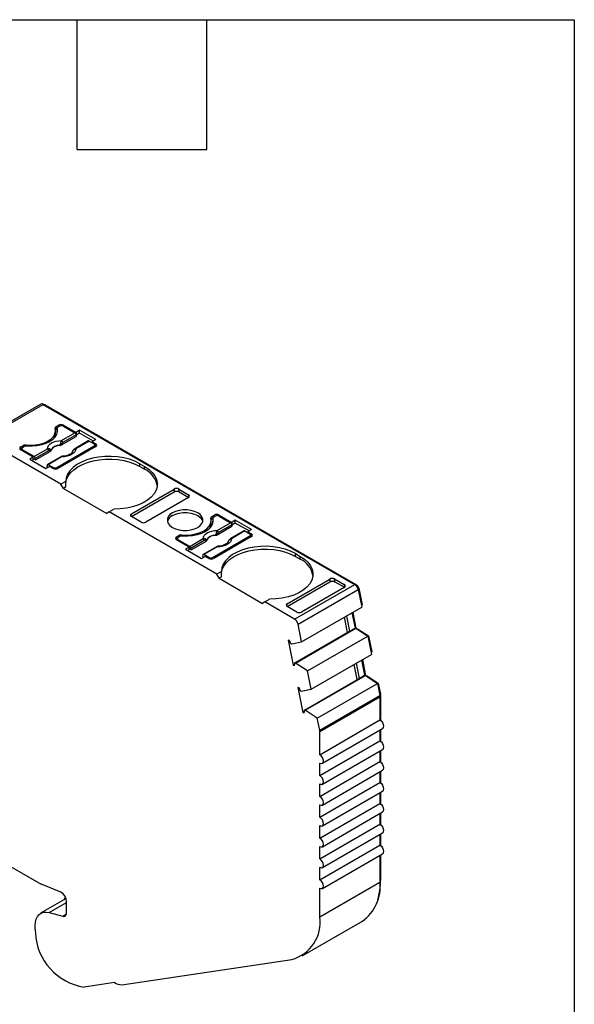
# Model space of a CAD drawing. Header units: millimetres. Extents: x 6 to 273, y 6 to 210.
# Tile 5 of 5: x 240 to 273, y 152 to 210. Entities that reach past the tile are written whole.
import ezdxf

# ---------------------------------------------------------------- set-up
doc = ezdxf.new("R2010")
doc.units = ezdxf.units.MM
doc.linetypes.add('SLD-Solid', pattern=[0])
doc.layers.add('TEXT', color=140, linetype='SLD-Solid', lineweight=25)

msp = doc.modelspace()

# ---------------------------------------------------------------- linework, layer by layer
for p, q in [((241.689, 186.971), (238.153, 184.93)), ((238.303, 184.915), (241.839, 186.956)), ((241.839, 186.956), (260.142, 176.39)), ((241.909, 186.915), (241.945, 186.936)), ((241.945, 186.936), (260.248, 176.369)), ((242.597, 185.66), (242.739, 185.742)), ((242.597, 185.497), (242.597, 185.66)), ((242.81, 185.681), (242.704, 185.62)), ((242.739, 185.742), (242.739, 185.64)), ((243.022, 185.742), (243.764, 185.314)), ((243.022, 185.681), (243.022, 185.742)), ((243.022, 185.681), (243.7, 185.29)), ((242.56, 185.263), (242.56, 185.426)), ((242.597, 185.497), (242.645, 185.525)), ((242.645, 185.538), (242.645, 185.375)), ((242.647, 185.522), (242.647, 185.358)), ((242.656, 185.314), (242.647, 185.358)), ((242.912, 184.835), (243.7, 185.29)), ((242.912, 184.582), (243.777, 185.082)), ((243.77, 185.175), (242.983, 184.72)), ((243.976, 185.436), (243.764, 185.314)), ((243.764, 185.314), (243.764, 185.203)), ((243.77, 185.175), (243.777, 185.082)), ((243.976, 185.273), (243.771, 185.154)), ((244.924, 184.889), (243.976, 185.436)), ((243.976, 185.273), (243.976, 185.436)), ((244.783, 184.807), (243.976, 185.273)), ((242.88, 182.272), (238.303, 184.915)), ((240.512, 184.456), (240.653, 184.538)), ((240.512, 184.293), (240.512, 184.456)), ((240.724, 184.477), (240.618, 184.416)), ((240.653, 184.538), (240.653, 184.436)), ((240.826, 184.508), (240.826, 184.57)), ((242.633, 183.252), (244.825, 184.518)), ((244.931, 184.477), (242.704, 183.191)), ((244.486, 184.812), (243.699, 184.357)), ((244.536, 184.807), (243.749, 184.352)), ((244.536, 184.807), (244.825, 184.64)), ((244.924, 184.889), (244.712, 184.767)), ((244.712, 184.767), (244.931, 184.64)), ((244.712, 184.767), (244.712, 184.705)), ((244.825, 184.416), (244.825, 184.518)), ((244.869, 184.441), (244.869, 184.579)), ((244.931, 184.477), (244.869, 184.513)), ((244.931, 184.477), (244.931, 184.64)), ((240.512, 184.293), (240.574, 184.329)), ((241.254, 183.864), (240.512, 184.293)), ((240.574, 184.354), (240.574, 184.257)), ((241.295, 183.902), (240.618, 184.293)), ((240.618, 184.293), (240.618, 184.232)), ((241.295, 183.902), (242.083, 184.356)), ((242.153, 184.241), (241.366, 183.787)), ((241.373, 183.694), (242.238, 184.193)), ((242.869, 183.878), (242.082, 183.424)), ((242.919, 183.873), (242.132, 183.419)), ((241.254, 183.864), (241.042, 183.742)), ((241.042, 183.742), (241.989, 183.195)), ((241.183, 183.66), (241.254, 183.701)), ((241.254, 183.701), (241.254, 183.864)), ((241.373, 183.694), (241.254, 183.762)), ((241.373, 183.694), (241.366, 183.787)), ((241.989, 183.195), (242.202, 183.317)), ((242.062, 183.385), (242.055, 183.3)), ((242.113, 183.266), (242.055, 183.3)), ((242.421, 183.252), (242.132, 183.419)), ((242.421, 183.191), (242.202, 183.317)), ((247.512, 183.477), (247.795, 183.313)), ((247.512, 183.313), (247.512, 183.477)), ((247.512, 183.313), (247.795, 183.15)), ((247.795, 183.15), (247.795, 183.313)), ((242.421, 183.191), (242.421, 183.252)), ((242.633, 183.252), (242.633, 183.165)), ((243.159, 182.433), (242.88, 182.272)), ((243.022, 182.028), (242.88, 182.272)), ((243.173, 182.115), (243.022, 182.028)), ((243.022, 182.028), (245.567, 180.558)), ((247.017, 180.374), (249.539, 181.83)), ((247.018, 180.538), (249.527, 181.986)), ((249.527, 181.986), (249.539, 181.83)), ((249.81, 181.987), (250.382, 181.657)), ((249.822, 181.831), (249.81, 181.987)), ((249.822, 181.831), (250.394, 181.5)), ((250.382, 181.657), (250.394, 181.5)), ((250.381, 181.493), (247.872, 180.045)), ((245.709, 180.64), (245.567, 180.558)), ((245.709, 180.64), (245.987, 180.8)), ((252.03, 176.99), (245.709, 180.64)), ((247.005, 180.367), (247.018, 180.538)), ((251.747, 180.378), (251.889, 180.46)), ((251.889, 180.46), (251.889, 180.358)), ((252.172, 180.46), (252.914, 180.031)), ((252.172, 180.399), (252.172, 180.46)), ((247.589, 180.044), (247.017, 180.374)), ((251.71, 179.98), (251.71, 180.144)), ((251.747, 180.215), (251.747, 180.378)), ((251.747, 180.215), (251.795, 180.242)), ((251.795, 180.256), (251.795, 180.093)), ((251.797, 180.24), (251.797, 180.076)), ((251.806, 180.031), (251.797, 180.076)), ((251.96, 180.399), (251.854, 180.338)), ((252.062, 179.553), (252.849, 180.008)), ((252.92, 179.892), (252.133, 179.438)), ((252.172, 180.399), (252.849, 180.008)), ((253.126, 180.154), (252.914, 180.031)), ((252.914, 180.031), (252.914, 179.921)), ((252.92, 179.892), (252.927, 179.8)), ((253.126, 179.991), (252.921, 179.872)), ((254.074, 179.607), (253.126, 180.154)), ((253.126, 179.991), (253.126, 180.154)), ((253.933, 179.525), (253.126, 179.991)), ((249.662, 179.174), (249.803, 179.256)), ((249.803, 179.256), (249.803, 179.154)), ((249.976, 179.226), (249.976, 179.288)), ((252.061, 179.3), (252.927, 179.8)), ((253.636, 179.53), (252.849, 179.075)), ((253.686, 179.525), (252.899, 179.07)), ((253.686, 179.525), (253.975, 179.358)), ((254.074, 179.607), (253.862, 179.484)), ((253.862, 179.484), (254.081, 179.358)), ((253.862, 179.484), (253.862, 179.423)), ((254.019, 179.159), (254.019, 179.297)), ((254.081, 179.195), (254.081, 179.358)), ((249.662, 179.011), (249.662, 179.174)), ((249.662, 179.011), (249.724, 179.047)), ((250.404, 178.582), (249.662, 179.011)), ((249.724, 179.072), (249.724, 178.975)), ((249.874, 179.195), (249.768, 179.133)), ((250.445, 178.62), (249.768, 179.011)), ((249.768, 179.011), (249.768, 178.95)), ((250.445, 178.62), (251.233, 179.074)), ((251.303, 178.959), (250.516, 178.504)), ((250.523, 178.412), (251.388, 178.911)), ((251.783, 177.97), (253.975, 179.235)), ((254.081, 179.195), (251.854, 177.909)), ((253.975, 179.133), (253.975, 179.235)), ((254.081, 179.195), (254.019, 179.23)), ((250.404, 178.582), (250.192, 178.46)), ((250.192, 178.46), (251.139, 177.913)), ((250.333, 178.378), (250.404, 178.419)), ((250.404, 178.419), (250.404, 178.582)), ((250.523, 178.412), (250.404, 178.48)), ((250.523, 178.412), (250.516, 178.504)), ((251.212, 178.103), (251.205, 178.018)), ((252.019, 178.596), (251.232, 178.142)), ((252.069, 178.591), (251.282, 178.137)), ((251.571, 177.97), (251.282, 178.137)), ((256.662, 178.194), (256.945, 178.031)), ((256.662, 178.031), (256.662, 178.194)), ((251.139, 177.913), (251.352, 178.035)), ((251.263, 177.984), (251.205, 178.018)), ((251.571, 177.909), (251.352, 178.035)), ((251.571, 177.909), (251.571, 177.97)), ((251.783, 177.97), (251.783, 177.882)), ((256.662, 178.031), (256.945, 177.868)), ((256.945, 177.868), (256.945, 178.031)), ((252.309, 177.151), (252.03, 176.99)), ((252.172, 176.745), (252.03, 176.99)), ((252.323, 176.833), (252.172, 176.745)), ((252.172, 176.745), (254.717, 175.276)), ((256.167, 175.092), (258.689, 176.548)), ((256.168, 175.256), (258.677, 176.704)), ((256.606, 174.349), (260.142, 176.39)), ((258.677, 176.704), (258.689, 176.548)), ((258.96, 176.705), (259.532, 176.374)), ((258.972, 176.548), (258.96, 176.705)), ((258.972, 176.548), (259.544, 176.218)), ((259.532, 176.374), (259.544, 176.218)), ((260.203, 176.344), (260.248, 176.369)), ((256.811, 174.049), (260.347, 176.09)), ((259.531, 176.211), (257.022, 174.762)), ((260.333, 176.14), (260.384, 176.169)), ((260.347, 176.09), (260.56, 175.048)), ((260.384, 176.169), (260.585, 175.191)), ((254.859, 175.357), (254.717, 175.276)), ((254.859, 175.357), (255.137, 175.518)), ((256.606, 174.349), (254.859, 175.357)), ((256.155, 175.085), (256.168, 175.256)), ((256.739, 174.762), (256.167, 175.092)), ((257.024, 173.007), (260.56, 175.048)), ((259.979, 174.713), (260.161, 173.823)), ((260.028, 174.74), (260.217, 173.813)), ((260.536, 175.163), (260.585, 175.191)), ((257.024, 173.007), (256.811, 174.049)), ((259.728, 173.573), (259.546, 174.462)), ((259.661, 174.529), (259.843, 173.639)), ((256.626, 171.782), (259.843, 173.639)), ((256.667, 171.771), (260.202, 173.812)), ((259.843, 173.639), (260.161, 173.823)), ((260.161, 173.823), (260.202, 173.812)), ((260.202, 173.812), (260.908, 173.348)), ((260.208, 173.808), (260.217, 173.813)), ((260.217, 173.813), (260.315, 173.787)), ((260.276, 173.764), (260.315, 173.787)), ((260.315, 173.787), (260.958, 173.364)), ((241.593, 158.838), (216.898, 173.095)), ((256.308, 173.092), (256.224, 173.115)), ((256.224, 173.115), (256.526, 171.64)), ((256.397, 172.9), (256.438, 172.889)), ((256.438, 172.889), (257.024, 173.007)), ((257.372, 171.307), (260.908, 173.348)), ((260.908, 173.348), (261.127, 172.276)), ((260.91, 173.336), (260.958, 173.364)), ((260.958, 173.364), (261.152, 172.419)), ((261.103, 172.391), (261.152, 172.419)), ((256.667, 171.771), (256.626, 171.782)), ((257.372, 171.307), (256.667, 171.771)), ((257.592, 170.235), (261.127, 172.276)), ((260.228, 171.757), (260.41, 170.867)), ((260.546, 171.94), (260.728, 171.051)), ((260.595, 171.968), (260.785, 171.041)), ((256.526, 171.64), (256.626, 171.698)), ((256.526, 171.64), (256.61, 171.617)), ((257.592, 170.235), (257.372, 171.307)), ((260.295, 170.801), (260.113, 171.69)), ((257.193, 169.01), (260.41, 170.867)), ((257.234, 168.999), (260.77, 171.04)), ((257.938, 168.536), (261.474, 170.577)), ((260.41, 170.867), (260.728, 171.051)), ((260.728, 171.051), (260.77, 171.04)), ((260.77, 171.04), (261.474, 170.577)), ((260.776, 171.036), (260.785, 171.041)), ((260.785, 171.041), (260.883, 171.015)), ((260.843, 170.992), (260.883, 171.015)), ((260.883, 171.015), (261.524, 170.592)), ((261.474, 170.577), (261.62, 169.86)), ((261.476, 170.565), (261.524, 170.592)), ((261.524, 170.592), (261.658, 169.94)), ((256.875, 170.32), (256.791, 170.343)), ((256.791, 170.343), (257.093, 168.868)), ((256.964, 170.127), (257.005, 170.116)), ((257.005, 170.116), (257.592, 170.235)), ((258.085, 167.819), (261.62, 169.86)), ((258.092, 167.752), (261.627, 169.793)), ((261.61, 169.912), (261.658, 169.94)), ((261.618, 169.869), (261.663, 169.895)), ((261.627, 169.793), (261.627, 168.428)), ((261.663, 169.895), (261.663, 168.404)), ((257.093, 168.868), (257.194, 168.926)), ((257.093, 168.868), (257.177, 168.845)), ((257.234, 168.999), (257.193, 169.01)), ((257.938, 168.536), (257.234, 168.999)), ((258.085, 167.819), (257.938, 168.536)), ((258.092, 166.387), (261.627, 168.428)), ((258.092, 166.387), (258.092, 167.752)), ((258.242, 165.882), (261.777, 167.923)), ((261.627, 167.837), (261.627, 167.203)), ((261.663, 167.857), (261.663, 167.18)), ((258.092, 165.162), (261.627, 167.203)), ((258.242, 164.658), (261.777, 166.699)), ((261.627, 166.612), (261.627, 165.979)), ((261.663, 166.632), (261.663, 165.955)), ((258.092, 163.938), (261.627, 165.979)), ((258.092, 165.162), (258.092, 165.897)), ((258.242, 163.433), (261.777, 165.474)), ((261.627, 165.387), (261.627, 164.754)), ((261.663, 165.408), (261.663, 164.73)), ((258.092, 162.713), (261.627, 164.754)), ((258.092, 163.938), (258.092, 164.672)), ((258.242, 162.208), (261.777, 164.249)), ((261.627, 164.162), (261.627, 163.529)), ((261.663, 164.183), (261.663, 163.505)), ((258.092, 161.488), (261.627, 163.529)), ((258.092, 162.713), (258.092, 163.448)), ((258.242, 160.983), (261.777, 163.024)), ((261.627, 162.938), (261.627, 162.304)), ((261.663, 162.958), (261.663, 162.28)), ((258.092, 160.263), (261.627, 162.304)), ((258.092, 161.488), (258.092, 162.223)), ((258.242, 159.758), (261.777, 161.799)), ((261.627, 161.713), (261.627, 161.079)), ((261.663, 161.733), (261.663, 161.056)), ((258.092, 159.038), (261.627, 161.079)), ((258.092, 160.263), (258.092, 160.998)), ((258.242, 158.534), (261.777, 160.575)), ((261.627, 160.488), (261.627, 158.907)), ((261.663, 160.508), (261.663, 159.009)), ((258.092, 159.038), (258.092, 159.773)), ((261.627, 158.988), (261.663, 159.009)), ((242.877, 158.312), (241.677, 158.797)), ((258.092, 156.866), (261.627, 158.907)), ((258.092, 156.866), (258.092, 158.548)), ((243.181, 157.939), (241.685, 157.075)), ((242.178, 157.119), (243.202, 157.711)), ((243.202, 157.096), (243.202, 157.801)), ((242.178, 157.119), (242.992, 156.901)), ((242.992, 156.901), (243.192, 157.017)), ((241.363, 156.119), (241.363, 156.364)), ((257.056, 154.576), (260.592, 156.617)), ((246.452, 152.881), (256.438, 154.364)), ((246.018, 153.009), (244.238, 152.745))]:
    msp.add_line(p, q)
at = {"flags": 128}
for points in [[(240.826, 184.57), (241.107, 184.56), (241.387, 184.581), (241.656, 184.631), (241.903, 184.71), (242.12, 184.814), (242.3, 184.939), (242.436, 185.082), (242.523, 185.237), (242.559, 185.398), (242.541, 185.561)], [(242.647, 185.522), (242.661, 185.356), (242.622, 185.192), (242.531, 185.035), (242.392, 184.89), (242.209, 184.762), (241.988, 184.657), (241.737, 184.576), (241.465, 184.524), (241.18, 184.501), (240.893, 184.509)], [(242.645, 185.375), (242.645, 185.372), (242.647, 185.358)], [(242.083, 184.356), (242.099, 184.45), (242.147, 184.539), (242.223, 184.622), (242.327, 184.694), (242.452, 184.754), (242.595, 184.798), (242.751, 184.826), (242.912, 184.835)], [(242.805, 184.551), (242.805, 184.559), (242.805, 184.566)], [(242.908, 184.647), (242.91, 184.611), (242.912, 184.582)], [(242.238, 184.193), (242.234, 184.229), (242.232, 184.257)], [(242.292, 184.269), (242.292, 184.261), (242.293, 184.255)], [(243.749, 184.352), (243.733, 184.259), (243.685, 184.169), (243.608, 184.087), (243.505, 184.014), (243.379, 183.955), (243.236, 183.91), (243.081, 183.883), (242.919, 183.873)], [(247.512, 183.477), (247.228, 183.618), (246.91, 183.734), (246.567, 183.822), (246.205, 183.88), (245.833, 183.906), (245.457, 183.901), (245.087, 183.863), (244.731, 183.795), (244.396, 183.698), (244.089, 183.573), (243.817, 183.423), (243.587, 183.252), (243.402, 183.063), (243.268, 182.861), (243.186, 182.649), (243.159, 182.433)], [(243.59, 184.26), (243.59, 184.26), (243.591, 184.261), (243.593, 184.26), (243.596, 184.259)], [(242.132, 183.419), (242.119, 183.425), (242.106, 183.428), (242.095, 183.428), (242.084, 183.425), (242.076, 183.419), (242.069, 183.41), (242.064, 183.398), (242.062, 183.385)], [(243.159, 182.272), (243.161, 182.328), (243.201, 182.54), (243.294, 182.746), (243.438, 182.942), (243.63, 183.125), (243.865, 183.289), (244.138, 183.432), (244.445, 183.551), (244.778, 183.643), (245.13, 183.706), (245.495, 183.739), (245.864, 183.742), (246.23, 183.713), (246.585, 183.655), (246.922, 183.567), (247.233, 183.453), (247.512, 183.313)], [(247.795, 183.313), (248.04, 183.149), (248.241, 182.966), (248.393, 182.768), (248.493, 182.559), (248.539, 182.344), (248.529, 182.127), (248.465, 181.914), (248.347, 181.708), (248.178, 181.514), (247.961, 181.337), (247.702, 181.181), (247.406, 181.047), (247.079, 180.941), (246.728, 180.863), (246.362, 180.816), (245.987, 180.8)], [(249.432, 180.593), (249.285, 180.487), (249.183, 180.364), (249.131, 180.232), (249.131, 180.096), (249.183, 179.964), (249.285, 179.842), (249.432, 179.735), (249.616, 179.651), (249.827, 179.592), (250.057, 179.562), (250.292, 179.562), (250.521, 179.592), (250.733, 179.651), (250.917, 179.735), (251.063, 179.842), (251.165, 179.964), (251.218, 180.096), (251.218, 180.232), (251.165, 180.364), (251.063, 180.487), (250.917, 180.593), (250.733, 180.677), (250.521, 180.736), (250.292, 180.766), (250.057, 180.766), (249.827, 180.736), (249.616, 180.677), (249.432, 180.593)], [(249.432, 180.429), (249.616, 180.514), (249.827, 180.573), (250.057, 180.603), (250.292, 180.603), (250.521, 180.573), (250.733, 180.514), (250.917, 180.429), (251.063, 180.323), (251.165, 180.201), (251.215, 180.082)], [(249.976, 179.288), (250.257, 179.278), (250.537, 179.299), (250.806, 179.349), (251.053, 179.428), (251.27, 179.531), (251.45, 179.657), (251.586, 179.8), (251.673, 179.954), (251.709, 180.116), (251.691, 180.279)], [(251.797, 180.24), (251.811, 180.074), (251.772, 179.91), (251.681, 179.753), (251.542, 179.608), (251.359, 179.48), (251.138, 179.375), (250.887, 179.294), (250.615, 179.242), (250.33, 179.219), (250.043, 179.227)], [(251.795, 180.093), (251.795, 180.09), (251.797, 180.076)], [(251.233, 179.074), (251.249, 179.167), (251.297, 179.257), (251.373, 179.34), (251.477, 179.412), (251.602, 179.472), (251.745, 179.516), (251.901, 179.544), (252.062, 179.553)], [(251.955, 179.268), (251.955, 179.277), (251.955, 179.283)], [(252.058, 179.365), (252.06, 179.329), (252.061, 179.3)], [(251.388, 178.911), (251.384, 178.947), (251.382, 178.975)], [(251.442, 178.987), (251.442, 178.979), (251.443, 178.973)], [(252.899, 179.07), (252.883, 178.977), (252.835, 178.887), (252.758, 178.804), (252.655, 178.732), (252.529, 178.672), (252.386, 178.628), (252.231, 178.601), (252.069, 178.591)], [(252.74, 178.978), (252.74, 178.978), (252.741, 178.979), (252.743, 178.978), (252.746, 178.977)], [(251.282, 178.137), (251.269, 178.143), (251.256, 178.146), (251.245, 178.146), (251.234, 178.143), (251.225, 178.137), (251.219, 178.128), (251.214, 178.116), (251.212, 178.103)], [(256.662, 178.194), (256.378, 178.336), (256.06, 178.452), (255.717, 178.54), (255.355, 178.597), (254.983, 178.624), (254.607, 178.618), (254.237, 178.581), (253.881, 178.513), (253.546, 178.415), (253.239, 178.29), (252.967, 178.141), (252.737, 177.97), (252.552, 177.781), (252.418, 177.579), (252.336, 177.367), (252.309, 177.151)], [(252.309, 176.99), (252.311, 177.046), (252.351, 177.258), (252.444, 177.464), (252.588, 177.66), (252.78, 177.842), (253.015, 178.007), (253.288, 178.15), (253.595, 178.269), (253.928, 178.361), (254.28, 178.424), (254.645, 178.457), (255.014, 178.46), (255.38, 178.431), (255.735, 178.373), (256.072, 178.285), (256.383, 178.171), (256.662, 178.031)], [(256.945, 178.031), (257.19, 177.867), (257.391, 177.684), (257.543, 177.486), (257.643, 177.277), (257.689, 177.062), (257.679, 176.845), (257.615, 176.632), (257.497, 176.426), (257.328, 176.232), (257.111, 176.055), (256.852, 175.898), (256.556, 175.765), (256.229, 175.659), (255.878, 175.581), (255.512, 175.534), (255.137, 175.518)], [(261.627, 168.428), (261.709, 168.363), (261.777, 168.27), (261.823, 168.164), (261.84, 168.061), (261.823, 167.976), (261.777, 167.923), (261.777, 167.923)], [(261.627, 167.203), (261.709, 167.138), (261.777, 167.045), (261.823, 166.939), (261.84, 166.836), (261.823, 166.752), (261.777, 166.699), (261.777, 166.699)], [(258.092, 165.897), (258.173, 165.869), (258.242, 165.882), (258.288, 165.935), (258.304, 166.02), (258.288, 166.123), (258.242, 166.229), (258.173, 166.322), (258.092, 166.387)], [(261.627, 165.979), (261.709, 165.913), (261.777, 165.82), (261.823, 165.714), (261.84, 165.611), (261.823, 165.527), (261.777, 165.474), (261.777, 165.474)], [(258.092, 164.672), (258.173, 164.644), (258.242, 164.658), (258.288, 164.711), (258.304, 164.795), (258.288, 164.898), (258.242, 165.004), (258.173, 165.097), (258.092, 165.162)], [(261.627, 164.754), (261.709, 164.688), (261.777, 164.595), (261.823, 164.489), (261.84, 164.386), (261.823, 164.302), (261.777, 164.249), (261.777, 164.249)], [(258.092, 163.448), (258.173, 163.419), (258.242, 163.433), (258.288, 163.486), (258.304, 163.57), (258.288, 163.673), (258.242, 163.779), (258.173, 163.872), (258.092, 163.938)], [(261.627, 163.529), (261.709, 163.463), (261.777, 163.371), (261.823, 163.265), (261.84, 163.162), (261.823, 163.077), (261.777, 163.024), (261.777, 163.024)], [(258.092, 162.223), (258.173, 162.195), (258.242, 162.208), (258.288, 162.261), (258.304, 162.345), (258.288, 162.448), (258.242, 162.554), (258.173, 162.647), (258.092, 162.713)], [(261.627, 162.304), (261.709, 162.239), (261.777, 162.146), (261.823, 162.04), (261.84, 161.937), (261.823, 161.852), (261.777, 161.799), (261.777, 161.799)], [(258.092, 160.998), (258.173, 160.97), (258.242, 160.983), (258.288, 161.036), (258.304, 161.121), (258.288, 161.224), (258.242, 161.33), (258.173, 161.422), (258.092, 161.488)], [(261.627, 161.079), (261.709, 161.014), (261.777, 160.921), (261.823, 160.815), (261.84, 160.712), (261.823, 160.627), (261.777, 160.575), (261.777, 160.575)], [(258.092, 159.773), (258.173, 159.745), (258.242, 159.758), (258.288, 159.811), (258.304, 159.896), (258.288, 159.999), (258.242, 160.105), (258.173, 160.198), (258.092, 160.263)], [(258.092, 158.548), (258.173, 158.52), (258.242, 158.534), (258.288, 158.586), (258.304, 158.671), (258.288, 158.774), (258.242, 158.88), (258.173, 158.973), (258.092, 159.038)], [(243.082, 157.882), (243.091, 157.909), (243.145, 158.031)], [(241.363, 156.364), (241.378, 156.562), (241.422, 156.738), (241.493, 156.887), (241.591, 157.005), (241.711, 157.089), (241.852, 157.137), (242.009, 157.147), (242.178, 157.119)], [(242.992, 156.901), (243.036, 156.894), (243.076, 156.897), (243.112, 156.909), (243.144, 156.931), (243.169, 156.961), (243.187, 156.999), (243.198, 157.045), (243.202, 157.096)]]:
    msp.add_lwpolyline(points, dxfattribs=at)
for centre, radius, start, end in [((241.751, 186.836), 0.148, 53.77491, 114.91465), ((241.885, 186.85), 0.104, 54.94802, 109.00604), ((242.632, 185.575), 0.0919, 112.11427, 189.09381), ((242.739, 185.534), 0.0925, 112.32046, 187.67416), ((242.88, 185.469), 0.307, 62.60967, 117.39033), ((242.916, 185.476), 0.231, 62.60967, 117.39033), ((242.01, 185.268), 0.55, 325.20045, 359.43159), ((242.667, 185.373), 0.142, 119.04503, 139.60201), ((243.615, 185.159), 0.155, 5.689, 57.19913), ((240.543, 184.375), 0.0873, 110.78342, 249.21658), ((240.793, 184.271), 0.301, 83.66933, 117.59762), ((240.863, 184.211), 0.3, 84.14931, 117.63517), ((242.793, 183.993), 0.573, 88.8448, 151.14983), ((242.794, 183.979), 0.571, 88.81364, 151.18098), ((242.586, 184.265), 0.5, 49.88215, 58.74261), ((242.828, 184.705), 0.155, 5.689, 57.19913), ((244.507, 184.766), 0.0498, 54.01818, 114.67136), ((244.802, 184.579), 0.0655, 290.78342, 69.21658), ((244.9, 184.558), 0.0873, 290.7833, 69.2167), ((240.641, 184.354), 0.0655, 110.78342, 249.21658), ((241.211, 183.771), 0.155, 5.689, 57.19913), ((241.998, 184.226), 0.155, 5.689, 57.19913), ((242.123, 184.304), 0.118, 336.66803, 18.17484), ((242.89, 183.835), 0.0484, 53.10271, 115.58682), ((243.72, 184.312), 0.0497, 54.01601, 114.69586), ((242.527, 183.457), 0.231, 242.60967, 297.39033), ((242.562, 183.464), 0.307, 242.60933, 297.39067), ((247.258, 181.967), 1.3, 9.92918, 65.58641), ((249.686, 179.91), 0.578, 116.04158, 162.64684), ((252.03, 180.187), 0.307, 62.60967, 117.39033), ((252.066, 180.194), 0.231, 62.60967, 117.39033), ((251.16, 179.986), 0.55, 325.20045, 359.43159), ((251.782, 180.293), 0.0919, 112.11427, 189.09381), ((251.817, 180.09), 0.142, 119.04503, 139.60201), ((251.889, 180.252), 0.0925, 112.32046, 187.67416), ((252.765, 179.877), 0.155, 5.689, 57.19913), ((249.943, 178.989), 0.301, 83.66933, 117.59762), ((251.943, 178.711), 0.573, 88.8448, 151.14983), ((251.944, 178.697), 0.571, 88.81364, 151.18098), ((251.736, 178.983), 0.5, 49.88215, 58.74261), ((251.978, 179.423), 0.155, 5.689, 57.19913), ((253.657, 179.484), 0.0498, 54.01818, 114.67136), ((253.952, 179.297), 0.0655, 290.78342, 69.21658), ((254.05, 179.276), 0.0873, 290.7833, 69.2167), ((249.693, 179.093), 0.0873, 110.78342, 249.21658), ((249.791, 179.072), 0.0655, 110.78342, 249.21658), ((250.013, 178.929), 0.3, 84.14931, 117.63517), ((251.148, 178.944), 0.155, 5.689, 57.19913), ((251.273, 179.021), 0.118, 336.66803, 18.17484), ((252.87, 179.03), 0.0497, 54.01601, 114.69586), ((250.361, 178.489), 0.155, 5.689, 57.19913), ((252.04, 178.552), 0.0484, 53.10271, 115.58682), ((251.677, 178.175), 0.231, 242.60967, 297.39033), ((251.712, 178.182), 0.307, 242.60933, 297.39067), ((256.408, 176.685), 1.3, 9.92918, 65.58641), ((259.886, 175.995), 0.47, 11.62788, 57.0661), ((260.077, 176.106), 0.313, 11.62788, 57.0661), ((256.351, 173.954), 0.47, 11.62788, 57.0661), ((255.598, 172.648), 0.837, 17.47941, 32.05755), ((256.23, 171.737), 0.399, 342.53288, 6.51389), ((256.166, 169.876), 0.837, 17.47941, 32.05755), ((261.289, 169.791), 0.339, 0.3464, 11.86557), ((261.437, 169.893), 0.226, 0.34659, 11.86556), ((256.797, 168.965), 0.399, 342.53288, 6.51389), ((257.753, 167.75), 0.339, 0.3464, 11.86557), ((258.097, 158.958), 3.566, 342.27549, 0.81649), ((241.93, 159.419), 0.672, 239.8498, 247.82786), ((259.185, 158.633), 2.458, 304.91678, 6.3954), ((242.605, 157.78), 0.597, 2.03159, 62.89675), ((255.867, 156.539), 2.249, 284.71239, 8.34343), ((242.982, 156.122), 1.619, 180.10726, 186.5483), ((244.75, 156.085), 3.379, 182.50093, 261.29776), ((246.404, 153.516), 0.637, 232.72203, 274.35825)]:
    msp.add_arc(centre, radius, start, end)
for points in [[(242.846, 184.693), (242.834, 184.647), (242.82, 184.603), (242.805, 184.566)], [(242.912, 184.835), (242.886, 184.805), (242.861, 184.756), (242.846, 184.693)], [(242.983, 184.72), (242.955, 184.704), (242.929, 184.68), (242.908, 184.647)], [(242.232, 184.257), (242.208, 184.264), (242.18, 184.257), (242.153, 184.241)], [(242.232, 184.257), (242.264, 184.261), (242.283, 184.265), (242.292, 184.269)], [(243.173, 182.115), (243.164, 182.223), (243.159, 182.33), (243.159, 182.433)], [(251.996, 179.41), (251.984, 179.364), (251.97, 179.321), (251.955, 179.283)], [(252.062, 179.553), (252.036, 179.522), (252.011, 179.473), (251.996, 179.41)], [(252.133, 179.438), (252.105, 179.422), (252.079, 179.398), (252.058, 179.365)], [(251.382, 178.975), (251.358, 178.982), (251.33, 178.975), (251.303, 178.959)], [(251.382, 178.975), (251.414, 178.979), (251.433, 178.983), (251.442, 178.987)], [(252.323, 176.833), (252.314, 176.941), (252.309, 177.048), (252.309, 177.151)]]:
    msp.add_open_spline(points, degree=3)
for points, knots in [([(242.908, 184.647), (242.897, 184.636), (242.866, 184.605), (242.828, 184.581), (242.805, 184.566)], [0, 0, 0, 0, 0.389276, 1, 1, 1, 1]), ([(242.805, 184.551), (242.812, 184.551), (242.818, 184.552), (242.824, 184.553), (242.831, 184.554), (242.837, 184.555), (242.843, 184.557), (242.849, 184.558), (242.855, 184.559), (242.86, 184.561), (242.863, 184.562), (242.866, 184.563), (242.869, 184.564), (242.875, 184.566), (242.88, 184.568), (242.885, 184.57), (242.888, 184.571), (242.891, 184.572), (242.893, 184.573), (242.9, 184.576), (242.906, 184.579), (242.912, 184.582)], [0, 0, 0, 0, 0.0000193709, 0.0000193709, 0.0000193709, 0.0000387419, 0.0000387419, 0.0000387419, 0.0000581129, 0.0000581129, 0.0000581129, 0.0000677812, 0.0000677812, 0.0000677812, 0.0000871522, 0.0000871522, 0.0000871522, 0.0000968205, 0.0000968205, 0.0000968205, 0.0001214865, 0.0001214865, 0.0001214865, 0.0001214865]), ([(242.083, 184.356), (242.096, 184.359), (242.124, 184.366), (242.165, 184.366), (242.204, 184.358), (242.225, 184.346), (242.235, 184.34)], [0, 0, 0, 0, 0.251221, 0.500849, 0.763425, 1, 1, 1, 1]), ([(242.235, 184.34), (242.243, 184.335), (242.26, 184.322), (242.281, 184.298), (242.288, 184.28), (242.292, 184.269)], [0, 0, 0, 0, 0.265902, 0.599333, 1, 1, 1, 1]), ([(242.238, 184.193), (242.242, 184.196), (242.247, 184.199), (242.251, 184.202), (242.255, 184.205), (242.259, 184.208), (242.262, 184.211), (242.266, 184.214), (242.269, 184.217), (242.272, 184.22), (242.274, 184.222), (242.275, 184.224), (242.277, 184.225), (242.279, 184.229), (242.282, 184.232), (242.284, 184.236), (242.285, 184.237), (242.286, 184.239), (242.287, 184.241), (242.29, 184.245), (242.292, 184.25), (242.293, 184.255)], [0, 0, 0, 0, 0.0000193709, 0.0000193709, 0.0000193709, 0.0000387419, 0.0000387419, 0.0000387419, 0.0000581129, 0.0000581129, 0.0000581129, 0.0000677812, 0.0000677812, 0.0000677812, 0.0000871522, 0.0000871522, 0.0000871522, 0.0000968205, 0.0000968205, 0.0000968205, 0.0001214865, 0.0001214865, 0.0001214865, 0.0001214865]), ([(242.972, 183.911), (242.955, 183.909), (242.922, 183.905), (242.887, 183.887), (242.869, 183.878)], [0, 0, 0, 0, 0.512278, 1, 1, 1, 1]), ([(242.919, 183.873), (242.933, 183.887), (242.953, 183.908), (242.967, 183.91), (242.972, 183.91)], [0, 0, 0, 0, 0.682117, 1, 1, 1, 1]), ([(243.544, 184.166), (243.54, 184.155), (243.533, 184.132), (243.483, 184.074), (243.392, 184.012), (243.262, 183.958), (243.118, 183.922), (243.018, 183.916), (242.973, 183.913)], [0, 0, 0, 0, 0.145119, 0.313868, 0.494125, 0.673467, 0.855275, 1, 1, 1, 1]), ([(243.596, 184.259), (243.589, 184.25), (243.572, 184.23), (243.551, 184.19), (243.544, 184.158), (243.54, 184.141)], [0, 0, 0, 0, 0.265902, 0.599333, 1, 1, 1, 1]), ([(243.59, 184.26), (243.58, 184.244), (243.561, 184.215), (243.55, 184.183), (243.546, 184.168)], [0, 0, 0, 0, 0.54463, 1, 1, 1, 1]), ([(243.699, 184.357), (243.678, 184.343), (243.639, 184.318), (243.605, 184.278), (243.59, 184.26)], [0, 0, 0, 0, 0.553024, 1, 1, 1, 1]), ([(243.749, 184.352), (243.735, 184.348), (243.707, 184.339), (243.666, 184.317), (243.628, 184.291), (243.606, 184.269), (243.596, 184.259)], [0, 0, 0, 0, 0.2512213, 0.500849, 0.7634248, 1, 1, 1, 1]), ([(249.81, 181.987), (249.777, 182.006), (249.724, 182.02), (249.613, 182.02), (249.56, 182.006), (249.527, 181.986)], [0, 0, 0, 0, 0.5, 0.5, 1, 1, 1, 1]), ([(249.539, 181.83), (249.573, 181.85), (249.626, 181.864), (249.736, 181.864), (249.789, 181.85), (249.822, 181.831)], [0, 0, 0, 0, 0.5, 0.5, 1, 1, 1, 1]), ([(250.381, 181.493), (250.415, 181.512), (250.44, 181.543), (250.44, 181.607), (250.415, 181.637), (250.382, 181.657)], [0, 0, 0, 0, 0.5, 0.5, 1, 1, 1, 1]), ([(247.018, 180.538), (246.984, 180.519), (246.959, 180.488), (246.958, 180.424), (246.984, 180.394), (247.017, 180.374)], [0, 0, 0, 0, 0.5, 0.5, 1, 1, 1, 1]), ([(247.589, 180.044), (247.622, 180.025), (247.675, 180.01), (247.786, 180.011), (247.839, 180.025), (247.872, 180.045)], [0, 0, 0, 0, 0.5, 0.5, 1, 1, 1, 1]), ([(252.058, 179.365), (252.047, 179.353), (252.016, 179.323), (251.978, 179.298), (251.955, 179.283)], [0, 0, 0, 0, 0.389276, 1, 1, 1, 1]), ([(251.955, 179.268), (251.962, 179.269), (251.968, 179.27), (251.974, 179.271), (251.98, 179.272), (251.987, 179.273), (251.993, 179.274), (251.999, 179.276), (252.005, 179.277), (252.01, 179.279), (252.013, 179.28), (252.016, 179.281), (252.019, 179.282), (252.024, 179.283), (252.03, 179.285), (252.035, 179.288), (252.038, 179.289), (252.04, 179.29), (252.043, 179.291), (252.05, 179.294), (252.056, 179.297), (252.061, 179.3)], [0, 0, 0, 0, 0.0000193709, 0.0000193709, 0.0000193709, 0.0000387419, 0.0000387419, 0.0000387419, 0.0000581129, 0.0000581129, 0.0000581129, 0.0000677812, 0.0000677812, 0.0000677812, 0.0000871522, 0.0000871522, 0.0000871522, 0.0000968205, 0.0000968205, 0.0000968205, 0.0001214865, 0.0001214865, 0.0001214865, 0.0001214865]), ([(251.233, 179.074), (251.246, 179.077), (251.274, 179.084), (251.315, 179.083), (251.354, 179.076), (251.375, 179.064), (251.385, 179.058)], [0, 0, 0, 0, 0.251221, 0.500849, 0.763425, 1, 1, 1, 1]), ([(251.385, 179.058), (251.393, 179.053), (251.41, 179.04), (251.431, 179.016), (251.438, 178.997), (251.442, 178.987)], [0, 0, 0, 0, 0.265902, 0.599333, 1, 1, 1, 1]), ([(251.388, 178.911), (251.392, 178.914), (251.397, 178.917), (251.401, 178.92), (251.405, 178.922), (251.409, 178.925), (251.412, 178.929), (251.416, 178.932), (251.419, 178.935), (251.422, 178.938), (251.424, 178.94), (251.425, 178.941), (251.427, 178.943), (251.429, 178.946), (251.432, 178.95), (251.434, 178.953), (251.435, 178.955), (251.436, 178.957), (251.437, 178.959), (251.44, 178.963), (251.442, 178.968), (251.443, 178.973)], [0, 0, 0, 0, 0.0000193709, 0.0000193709, 0.0000193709, 0.0000387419, 0.0000387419, 0.0000387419, 0.0000581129, 0.0000581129, 0.0000581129, 0.0000677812, 0.0000677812, 0.0000677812, 0.0000871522, 0.0000871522, 0.0000871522, 0.0000968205, 0.0000968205, 0.0000968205, 0.0001214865, 0.0001214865, 0.0001214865, 0.0001214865]), ([(252.694, 178.884), (252.69, 178.873), (252.683, 178.85), (252.633, 178.792), (252.541, 178.729), (252.412, 178.676), (252.268, 178.64), (252.168, 178.634), (252.123, 178.631)], [0, 0, 0, 0, 0.145119, 0.313868, 0.494125, 0.673467, 0.855275, 1, 1, 1, 1]), ([(252.746, 178.977), (252.739, 178.968), (252.722, 178.947), (252.701, 178.908), (252.694, 178.876), (252.69, 178.859)], [0, 0, 0, 0, 0.265902, 0.599333, 1, 1, 1, 1]), ([(252.74, 178.978), (252.73, 178.962), (252.711, 178.933), (252.7, 178.9), (252.696, 178.886)], [0, 0, 0, 0, 0.54463, 1, 1, 1, 1]), ([(252.849, 179.075), (252.827, 179.061), (252.789, 179.036), (252.755, 178.996), (252.74, 178.978)], [0, 0, 0, 0, 0.553024, 1, 1, 1, 1]), ([(252.899, 179.07), (252.885, 179.066), (252.857, 179.057), (252.816, 179.035), (252.778, 179.008), (252.756, 178.987), (252.746, 178.977)], [0, 0, 0, 0, 0.251221, 0.500849, 0.763425, 1, 1, 1, 1]), ([(252.122, 178.629), (252.105, 178.627), (252.076, 178.624), (252.043, 178.608), (252.03, 178.601)], [0, 0, 0, 0, 0.568537, 1, 1, 1, 1]), ([(252.069, 178.591), (252.083, 178.605), (252.103, 178.626), (252.117, 178.628), (252.122, 178.628)], [0, 0, 0, 0, 0.682117, 1, 1, 1, 1]), ([(258.96, 176.705), (258.927, 176.724), (258.874, 176.738), (258.763, 176.738), (258.71, 176.724), (258.677, 176.704)], [0, 0, 0, 0, 0.5, 0.5, 1, 1, 1, 1]), ([(258.689, 176.548), (258.723, 176.567), (258.776, 176.582), (258.886, 176.582), (258.939, 176.568), (258.972, 176.548)], [0, 0, 0, 0, 0.5, 0.5, 1, 1, 1, 1]), ([(259.531, 176.211), (259.565, 176.23), (259.59, 176.261), (259.59, 176.325), (259.565, 176.355), (259.532, 176.374)], [0, 0, 0, 0, 0.5, 0.5, 1, 1, 1, 1]), ([(256.168, 175.256), (256.134, 175.236), (256.109, 175.206), (256.108, 175.142), (256.134, 175.111), (256.167, 175.092)], [0, 0, 0, 0, 0.5, 0.5, 1, 1, 1, 1]), ([(256.739, 174.762), (256.772, 174.743), (256.825, 174.728), (256.936, 174.728), (256.989, 174.743), (257.022, 174.762)], [0, 0, 0, 0, 0.5, 0.5, 1, 1, 1, 1])]:
    msp.add_open_spline(points, degree=3, knots=knots)
at = {"layer": 'TEXT'}
for p, q in [((6.35, 209.55), (273.05, 209.55)), ((243.84, 201.93), (243.84, 209.55)), ((251.46, 201.93), (251.46, 209.55)), ((273.05, 209.55), (273.05, 6.35)), ((243.84, 201.93), (251.46, 201.93))]:
    msp.add_line(p, q, dxfattribs=at)

doc.saveas('drawing.dxf')
